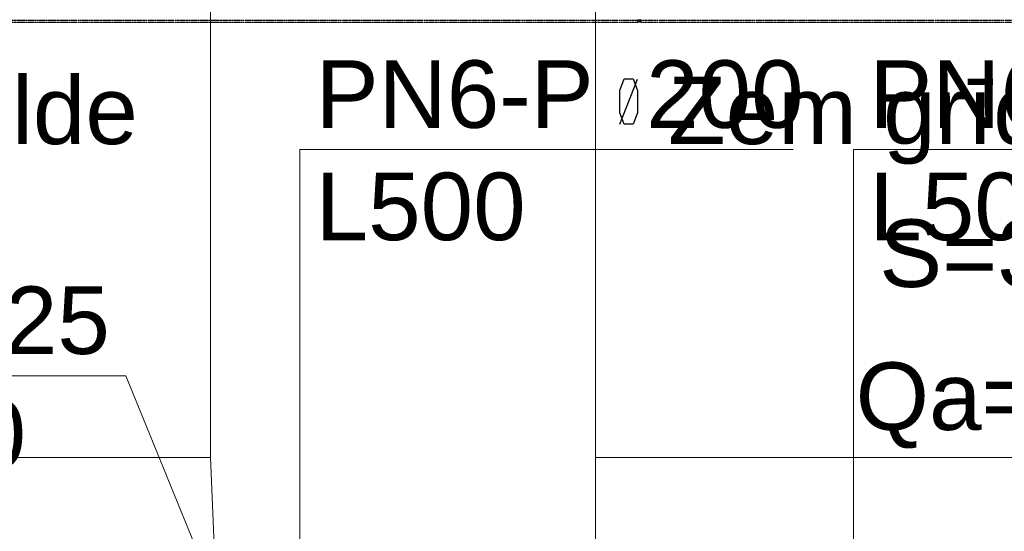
# Model space of a CAD drawing. Header units: millimetres. Extents: x -134161 to 355560, y -27497 to 30328.
# Tile 66 of 95: x 163737 to 166651, y -10017 to -8502. Entities that reach past the tile are written whole.
import ezdxf

# ---------------------------------------------------------------- set-up
doc = ezdxf.new("R2010")
doc.units = ezdxf.units.MM
doc.linetypes.add('UnderCeiling', pattern=[6.7, 4.2, -1, 0.5, -1])
for name, color, linetype in [('0000 RAKSTLAUKUMS - LAYOUT', 7, 'CONTINUOUS'), ('Dz1-Turpgaita', 7, 'CONTINUOUS'), ('Vent-PN6-N-Teksts-', 7, 'CONTINUOUS'), ('Vent-PN6-P-Teksts-', 7, 'CONTINUOUS')]:
    doc.layers.add(name, color=color, linetype=linetype)
doc.layers.add('AVK-A_uzdevums', color=1, linetype='CONTINUOUS', lineweight=30)
doc.styles.add('Arial', font='arial.ttf', dxfattribs={"height": 187.5})
doc.styles.add('PBL', font='arial.ttf')

# ---------------------------------------------------------------- blocks, each defined once
blk = doc.blocks.new('*U1171')
at = {"layer": 'Vent-PN6-P-Teksts-', "color": 7, "linetype": 'Continuous', "lineweight": 15}
for p, q in [((22299.8, 7126.2, 2300), (21087.1, 7126.2, 2300)), ((22815, 5863.4, 2300), (22299.8, 7126.2, 2300))]:
    blk.add_line(p, q, dxfattribs=at)
at = {"layer": 'Vent-PN6-P-Teksts-', "color": 7, "linetype": 'Continuous', "lineweight": 25, "style": 'Arial'}
for s, p in [('CRL-125', (21134.4, 7191.2, 2300)), ('L100', (21382.7, 6854.4, 2300))]:
    blk.add_text(s, height=200, dxfattribs=at).set_placement(p)
blk = doc.blocks.new('*U1589')
at = {"layer": 'Vent-PN6-P-Teksts-', "color": 7, "linetype": 'Continuous', "lineweight": 25}
for p, q in [((23762.2, 7971.8, 2600), (23774.7, 8006, 2600)), ((23762.2, 7872.3, 2600), (23814.1, 8004.9, 2600)), ((23774.7, 8006, 2600), (23801.6, 8006, 2600)), ((23801.6, 8006, 2600), (23814.1, 7971.8, 2600)), ((23762.2, 7905.5, 2600), (23762.2, 7971.8, 2600)), ((23814.1, 7971.8, 2600), (23814.1, 7905.5, 2600)), ((23774.7, 7872.3, 2600), (23762.2, 7905.5, 2600)), ((23814.1, 7905.5, 2600), (23801.6, 7872.3, 2600)), ((23801.6, 7872.3, 2600), (23774.7, 7872.3, 2600))]:
    blk.add_line(p, q, dxfattribs=at)
at = {"layer": 'Vent-PN6-P-Teksts-', "color": 7, "linetype": 'Continuous', "lineweight": 15}
for p, q in [((22815, 6433.7, 2600), (22815, 7796.7, 2600)), ((22815, 7796.7, 2600), (24275, 7796.7, 2600))]:
    blk.add_line(p, q, dxfattribs=at)
at = {"layer": 'Vent-PN6-P-Teksts-', "color": 7, "linetype": 'Continuous', "lineweight": 25, "style": 'Arial'}
for s, p in [('PN6-P  200', (22861.6, 7860.9, 2600)), ('L500', (22861.6, 7528.3, 2600))]:
    blk.add_text(s, height=200, dxfattribs=at).set_placement(p)
blk = doc.blocks.new('*U1590')
at = {"layer": 'Vent-PN6-N-Teksts-', "color": 7, "linetype": 'Continuous', "lineweight": 25}
for p, q in [((25416.2, 7971.8, 2600), (25428.7, 8006, 2600)), ((25416.2, 7872.3, 2600), (25468.1, 8004.9, 2600)), ((25428.7, 8006, 2600), (25455.6, 8006, 2600)), ((25455.6, 8006, 2600), (25468.1, 7971.8, 2600)), ((25416.2, 7905.5, 2600), (25416.2, 7971.8, 2600)), ((25468.1, 7971.8, 2600), (25468.1, 7905.5, 2600)), ((25428.7, 7872.3, 2600), (25416.2, 7905.5, 2600)), ((25468.1, 7905.5, 2600), (25455.6, 7872.3, 2600)), ((25455.6, 7872.3, 2600), (25428.7, 7872.3, 2600))]:
    blk.add_line(p, q, dxfattribs=at)
at = {"layer": 'Vent-PN6-N-Teksts-', "color": 7, "linetype": 'Continuous', "lineweight": 15}
for p, q in [((24453.5, 6404.1, 2600), (24453.5, 7796.7, 2600)), ((24453.5, 7796.7, 2600), (25929, 7796.7, 2600))]:
    blk.add_line(p, q, dxfattribs=at)
at = {"layer": 'Vent-PN6-N-Teksts-', "color": 7, "linetype": 'Continuous', "lineweight": 25, "style": 'Arial'}
for s, p in [('PN6-N  200', (24500.2, 7860.9, 2600)), ('L500', (24500.2, 7528.3, 2600))]:
    blk.add_text(s, height=200, dxfattribs=at).set_placement(p)
blk = doc.blocks.new('*U1809')
at = {"layer": 'Dz1-Turpgaita', "color": 4, "linetype": 'UnderCeiling', "lineweight": 25}
for p, q in [((19369.9, 8180.3, 2800), (23815.3, 8180.3, 2800)), ((19369.9, 8174.3, 2800), (23815.3, 8174.3, 2800))]:
    blk.add_line(p, q, dxfattribs=at)
blk = doc.blocks.new('*U1811')
at = {"layer": 'Dz1-Turpgaita', "color": 4, "linetype": 'UnderCeiling', "lineweight": 25}
for p, q in [((23816.5, 8180.3, 2800), (23815.3, 8180.3, 2800)), ((23823.7, 8174.3, 2800), (23815.3, 8174.3, 2800)), ((23816.5, 8180.3, 2800), (23816.7, 8180, 2801.1)), ((23816.7, 8180, 2801.1), (23817.3, 8179.4, 2802.1)), ((23817.3, 8179.4, 2802.1), (23818.3, 8178.4, 2802.8)), ((23818.3, 8178.4, 2802.8), (23819.5, 8177.3, 2803)), ((23819.5, 8177.3, 2803), (23820.6, 8178.4, 2802.8)), ((23820.6, 8178.4, 2802.8), (23821.6, 8179.4, 2802.1)), ((23821.6, 8179.4, 2802.1), (23822.2, 8180, 2801.1)), ((23822.2, 8180, 2801.1), (23822.5, 8180.3, 2800))]:
    blk.add_line(p, q, dxfattribs=at)
at = {"layer": 'Dz1-Turpgaita', "color": 4, "linetype": 'UnderCeiling', "lineweight": 25, "extrusion": (-1, 0, 0)}
for centre in [(23815.3, 8177.3, 2800), (23823.7, 8177.3, 2800)]:
    blk.add_ellipse(centre, major_axis=(0, -3), ratio=1, start_param=0, end_param=3.141593, dxfattribs=at)
at = {"layer": 'Dz1-Turpgaita', "color": 4, "linetype": 'UnderCeiling', "lineweight": 25}
blk.add_ellipse((23815.6, 8181.2, 2800), major_axis=(0, -0.9), ratio=1, start_param=0, end_param=1.570796, dxfattribs=at)
at = {"layer": 'Dz1-Turpgaita', "color": 4, "linetype": 'UnderCeiling', "lineweight": 25, "extrusion": (0, 1, 0)}
blk.add_ellipse((23819.5, 8181.3, 2800), major_axis=(-3, 0), ratio=1, start_param=0, end_param=3.141593, dxfattribs=at)
at = {"layer": 'Dz1-Turpgaita', "color": 4, "linetype": 'UnderCeiling', "lineweight": 25, "extrusion": (0, 0, -1)}
blk.add_ellipse((23823.4, 8181.2, 2800), major_axis=(0, -0.9), ratio=1, start_param=0, end_param=1.570796, dxfattribs=at)
blk = doc.blocks.new('*U1817')
at = {"layer": 'Dz1-Turpgaita', "color": 4, "linetype": 'UnderCeiling', "lineweight": 25}
for p, q in [((23823.7, 8180.3, 2800), (26348.2, 8180.3, 2800)), ((23823.7, 8174.3, 2800), (26348.2, 8174.3, 2800))]:
    blk.add_line(p, q, dxfattribs=at)
blk = doc.blocks.new('*U2100')
at = {"layer": 'AVK-A_uzdevums', "color": 7, "linetype": 'Continuous', "lineweight": 18}
for p, q in [((22550.5, 6884.6), (22550.5, 9000.9)), ((19744.8, 6884.6), (22550.5, 6884.6)), ((22646.3, 4617.3), (22550.5, 6884.6))]:
    blk.add_line(p, q, dxfattribs=at)
at = {"layer": 'AVK-A_uzdevums', "color": 7, "linetype": 'Continuous', "lineweight": 25, "style": 'Arial'}
blk.add_text('Zem grīdas apsilde', height=200, dxfattribs=at).set_placement((19959.6, 7812.8))
blk = doc.blocks.new('*U2101')
at = {"layer": 'AVK-A_uzdevums', "color": 7, "linetype": 'Continuous', "lineweight": 18}
for p, q in [((23689.8, 6884.6), (23689.8, 9000.9)), ((23689.8, 5713.4), (23689.8, 6884.6)), ((26495.5, 6884.6), (23689.8, 6884.6))]:
    blk.add_line(p, q, dxfattribs=at)
at = {"layer": 'AVK-A_uzdevums', "color": 7, "linetype": 'Continuous', "lineweight": 25, "style": 'Arial'}
for s, p in [('Zem grīdas apsilde', (23904.7, 7812.8)), ('S=3.9m2', (24529.6, 7389.6)), ('Qa=234W', (24459.8, 6966.3))]:
    blk.add_text(s, height=200, dxfattribs=at).set_placement(p)

msp = doc.modelspace()

# ---------------------------------------------------------------- block references
at = {"layer": 'AVK-A_uzdevums'}
for name in ['*U2100', '*U2101']:
    msp.add_blockref(name, (141751.2, -16683.6), dxfattribs=at)
at = {"layer": 'Dz1-Turpgaita'}
for name in ['*U1809', '*U1811', '*U1817']:
    msp.add_blockref(name, (141751.2, -16683.6), dxfattribs=at)
at = {"layer": 'Vent-PN6-N-Teksts-'}
msp.add_blockref('*U1590', (141751.2, -16683.6), dxfattribs=at)
at = {"layer": 'Vent-PN6-P-Teksts-'}
for name in ['*U1589', '*U1171']:
    msp.add_blockref(name, (141751.2, -16683.6), dxfattribs=at)

# ---------------------------------------------------------------- texts
at = {"layer": '0000 RAKSTLAUKUMS - LAYOUT', "insert": (626.6, -5594.9), "char_height": 230, "width": 7851.016, "attachment_point": 1, "style": 'PBL'}
msp.add_mtext('{\\fArial|b0|i0|c186|p34;Piezīmes:\\P\\pi-690,l920,t920;1.^IVisi izmēri doti milimetros (mm), bet augstuma atzīmes metros (m).\\P2.^ISkatīt kopā ar inventerizācijas lietu kad.apz. \\fArial|b0|i1|c186|p34;01001190285002\\fArial|b0|i0|c186|p34; veiktu \\fArial|b0|i1|c186|p34;27.05.2021}.', dxfattribs=at)

doc.saveas('drawing.dxf')
